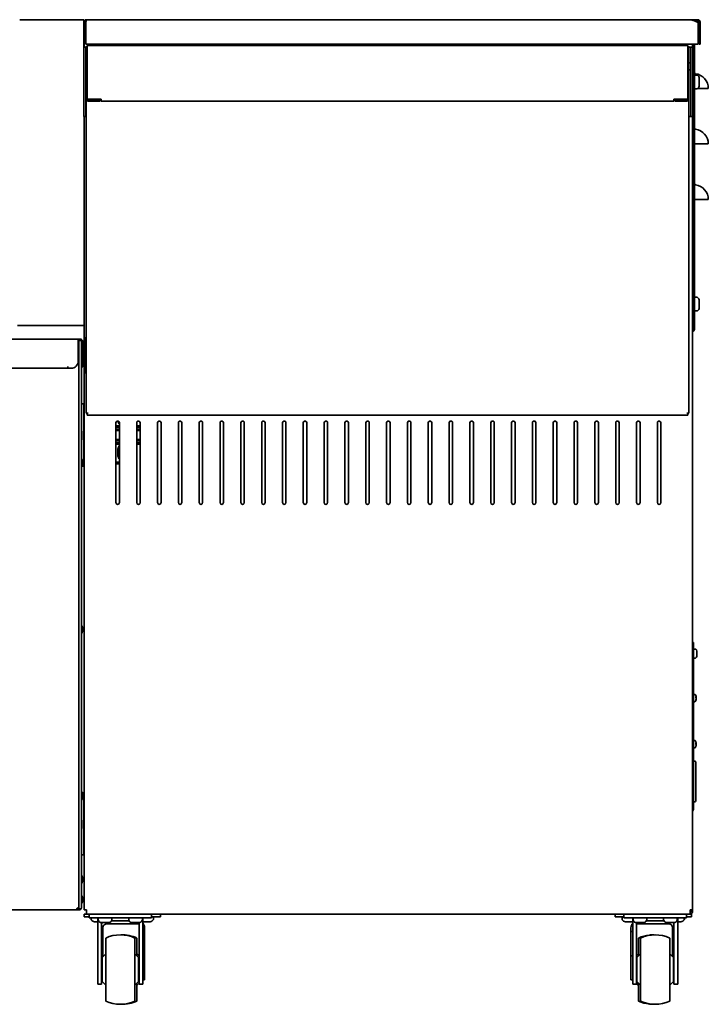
# Model space of a CAD drawing. Extents: x -11 to 97, y -18 to 91.
# Tile 7 of 9: x 70 to 95, y -18 to 17. Entities that reach past the tile are written whole.
import ezdxf

# ---------------------------------------------------------------- set-up
doc = ezdxf.new("R2010")
doc.units = 0
doc.header["$MEASUREMENT"] = 0

msp = doc.modelspace()

# ---------------------------------------------------------------- linework, layer by layer
at = {"color": 7, "lineweight": 35}
for p, q in [((72.1755, 17.45153), (69.9418, 17.45153)), ((69.942449, 17.45153), (72.165652, 17.45153)), ((72.249703, 17.45153), (72.165652, 17.45153)), ((72.249703, 16.451529), (72.249703, 17.45153)), ((72.254297, 17.372737), (72.254297, 17.380729)), ((72.254297, 16.483532), (72.254297, 17.372732)), ((72.2941, 16.576531), (72.2941, 17.380729)), ((72.31219, 17.408916), (72.295614, 17.4451)), ((72.33075, 17.40373), (72.304317, 17.40373)), ((73.058501, 17.45153), (72.325098, 17.45153)), ((72.325098, 17.411732), (72.325098, 17.45153)), ((72.332956, 17.411732), (72.325098, 17.411732)), ((72.327371, 17.405138), (72.328746, 17.411718)), ((72.357841, 17.451525), (72.358293, 17.45153)), ((72.358293, 17.45153), (94.073188, 17.45153)), ((83.386403, 17.476276), (83.386403, 17.45153)), ((91.329557, 17.45153), (91.329557, 17.462218)), ((91.513595, 17.45153), (94.265608, 17.45153)), ((94.073188, 17.45153), (94.076495, 17.451515)), ((94.244779, 17.41563), (94.265608, 17.41563)), ((94.265608, 17.41563), (94.265608, 17.45153)), ((94.36979, 17.45153), (94.265608, 17.45153)), ((94.36979, 17.41563), (94.265608, 17.41563)), ((94.405796, 17.379629), (94.405796, 16.576531)), ((94.441697, 17.379629), (94.441697, 16.576531)), ((72.320614, 17.353729), (72.320614, 16.576531)), ((94.377595, 17.353729), (94.377595, 16.576531)), ((72.254297, 16.483532), (72.249703, 16.483532)), ((72.249703, 16.451529), (72.251424, 16.451529)), ((72.251424, 16.46623), (72.251424, 16.216231)), ((72.251424, 16.46623), (72.326127, 16.46623)), ((72.2941, 16.576531), (72.254297, 16.576531)), ((72.263453, 16.46623), (72.263453, 16.576531)), ((94.377595, 16.576531), (72.320614, 16.576531)), ((72.326127, 16.216231), (72.326127, 16.46623)), ((72.341732, 16.46623), (72.326127, 16.46623)), ((72.341126, 16.456931), (72.341126, 14.60053)), ((72.377026, 16.456931), (72.377026, 14.60053)), ((72.378026, 16.528731), (72.412926, 16.528731)), ((72.378026, 16.528731), (72.412926, 16.528731)), ((72.378026, 16.528731), (72.378026, 16.456931)), ((72.378026, 14.60053), (72.378026, 16.456931)), ((72.412926, 16.528731), (93.968121, 16.528731)), ((93.968121, 16.528731), (94.003022, 16.528731)), ((93.968121, 16.528731), (94.003022, 16.528731)), ((94.003022, 16.528731), (94.003022, 16.456931)), ((94.003022, 14.60053), (94.003022, 16.456931)), ((94.004022, 16.456931), (94.004022, 14.60053)), ((94.079676, 16.46623), (94.039326, 16.46623)), ((94.039922, 16.456931), (94.039922, 14.60053)), ((94.111674, 16.46623), (94.079676, 16.46623)), ((94.111674, 16.46623), (94.111674, 16.216231)), ((94.111674, 16.46623), (94.186377, 16.46623)), ((94.174353, 16.576531), (94.174353, 16.46623)), ((94.186377, 16.216231), (94.186377, 16.46623)), ((94.204351, 16.54535), (94.204351, 16.576531)), ((94.204351, 16.54535), (94.204351, 6.32998)), ((94.204351, 16.54535), (94.240252, 16.54535)), ((94.240252, 16.54535), (94.240252, 16.576531)), ((94.240252, 16.54535), (94.240252, 6.32998)), ((94.441697, 16.576531), (94.405796, 16.576531)), ((72.251424, 16.216231), (72.251424, 14.216229)), ((72.326127, 16.216231), (72.326127, 14.216229)), ((72.341126, 16.143119), (72.341126, 16.214919)), ((72.341126, 3.286719), (72.341126, 16.143119)), ((72.378026, 16.214919), (72.377026, 16.214919)), ((72.378026, 16.143119), (72.377026, 16.143119)), ((94.003022, 16.214919), (94.004022, 16.214919)), ((94.003022, 16.143119), (94.004022, 16.143119)), ((94.004022, 16.143119), (94.004022, 16.214919)), ((94.111674, 14.216229), (94.111674, 16.216231)), ((94.186377, 14.216229), (94.186377, 16.216231)), ((72.251424, 15.940559), (72.251424, 15.778729)), ((72.251424, 15.778729), (72.251424, 15.6169)), ((72.341126, 15.903731), (72.326127, 15.903731)), ((72.341126, 15.653732), (72.326127, 15.653732)), ((94.039931, 15.903731), (94.111674, 15.903731)), ((94.039931, 15.653732), (94.111674, 15.653732)), ((94.204351, 15.419271), (94.186377, 15.450399)), ((94.204351, 15.419271), (94.204351, 15.026541)), ((94.327748, 15.462231), (94.27175, 15.462231)), ((94.414668, 15.263722), (94.414668, 15.340218)), ((94.414668, 15.1017), (94.414668, 15.263722)), ((94.204351, 15.01319), (94.186377, 14.982062)), ((94.204351, 15.026541), (94.204351, 15.01319)), ((94.247057, 14.982182), (94.240252, 14.982182)), ((94.327748, 14.97023), (94.27175, 14.97023)), ((94.354546, 14.982182), (94.74025, 14.982182)), ((94.414668, 15.092242), (94.414668, 15.1017)), ((72.378026, 14.60053), (72.378026, 14.598732)), ((72.878024, 14.598732), (72.378026, 14.598732)), ((72.412926, 14.56463), (72.841124, 14.56463)), ((72.841124, 14.528729), (72.841124, 14.56463)), ((72.878024, 14.528729), (72.878024, 14.598732)), ((93.503024, 14.528729), (93.503024, 14.598732)), ((94.003022, 14.598732), (93.503024, 14.598732)), ((93.539924, 14.528729), (93.539924, 14.56463)), ((93.968121, 14.56463), (93.539924, 14.56463)), ((94.003022, 14.60053), (94.003022, 14.598732)), ((94.039922, 14.599458), (94.039922, 3.286719)), ((72.251424, 14.216229), (72.251424, 13.96623)), ((72.326127, 13.96623), (72.326127, 14.216229)), ((72.412926, 14.528729), (72.841124, 14.528729)), ((72.878024, 14.528729), (93.503024, 14.528729)), ((93.968121, 14.528729), (93.539924, 14.528729)), ((94.111674, 14.216229), (94.111674, 13.96623)), ((94.186377, 13.96623), (94.186377, 14.216229)), ((72.326127, 13.96623), (72.251424, 13.96623)), ((72.263453, 6.451531), (72.263453, 13.96623)), ((72.326127, 13.96623), (72.341088, 13.96623)), ((94.039931, 13.96623), (94.079676, 13.96623)), ((94.079676, 13.96623), (94.111674, 13.96623)), ((94.186377, 13.96623), (94.111674, 13.96623)), ((94.174353, 13.96623), (94.174353, -14.596269)), ((94.277267, 12.98218), (94.240252, 12.98218)), ((94.277267, 12.98218), (94.74025, 12.98218)), ((94.277267, 10.982181), (94.240252, 10.982181)), ((94.277267, 10.982181), (94.74025, 10.982181)), ((94.204351, 7.41927), (94.174353, 7.471232)), ((94.327748, 7.46223), (94.27175, 7.46223)), ((94.327748, 7.46223), (94.27175, 7.46223)), ((94.204351, 7.41927), (94.204351, 7.018063)), ((94.414668, 7.281283), (94.414668, 7.34022)), ((94.414668, 7.110677), (94.414668, 7.281283)), ((94.414668, 7.092242), (94.414668, 7.110677)), ((94.204351, 7.013192), (94.174353, 6.96123)), ((94.204351, 7.018063), (94.204351, 7.013192)), ((94.327748, 6.970232), (94.27175, 6.970232)), ((72.165652, 6.451531), (69.861253, 6.451531)), ((72.263453, 6.451531), (72.165652, 6.451531)), ((72.263453, -14.596269), (72.263453, 6.451531)), ((72.331682, 6.036975), (72.341126, 6.034978)), ((94.204351, 6.30398), (94.204351, 6.32998)), ((94.204351, 6.32998), (94.240252, 6.32998)), ((94.240252, 6.30398), (94.240252, 6.32998)), ((72.04785, 5.951531), (57.210352, 5.951531)), ((72.025584, 5.951531), (72.024805, 5.951521)), ((72.04785, 5.65373), (72.04785, 5.951531)), ((72.04785, 5.903731), (72.066602, 5.903731)), ((72.065651, 5.951531), (72.047874, 5.951531)), ((72.065651, 5.951531), (72.065651, 5.903731)), ((72.115652, 5.951531), (72.065665, 5.951531)), ((72.09155, 5.903731), (72.066602, 5.903731)), ((72.066602, 5.903731), (72.066602, -14.553298)), ((72.09155, 5.903731), (72.163451, 5.903731)), ((72.115652, 5.937784), (72.095395, 5.903731)), ((72.115652, 5.951531), (72.115652, 5.937755)), ((72.165652, 5.937784), (72.1475, 5.907268)), ((72.163451, 5.903731), (72.163451, -14.517298)), ((72.165652, 5.684997), (72.165652, 5.85373)), ((72.213452, 5.051531), (72.213452, 5.85373)), ((72.329351, 6.014681), (72.329351, 4.73028)), ((72.04785, 5.65373), (72.04785, 5.153732)), ((72.208939, 5.573872), (72.208939, 5.578731)), ((72.208939, 5.573872), (72.208939, 5.507233)), ((72.208939, 5.478729), (72.208939, 5.507233)), ((72.208939, 5.453732), (72.208939, 5.449711)), ((72.208939, 5.384089), (72.208939, 5.449711)), ((72.208939, 5.35373), (72.208939, 5.384089)), ((72.223477, 5.443923), (72.223477, 5.657231)), ((72.263453, 5.622479), (72.223477, 5.657231)), ((72.223477, 5.512832), (72.223487, 5.513044)), ((72.223477, 5.443108), (72.223487, 5.444598)), ((72.223477, 5.150231), (72.223477, 5.443923)), ((72.223482, 5.442279), (72.223477, 5.443108)), ((72.223482, 5.333177), (72.223477, 5.334006)), ((72.263453, 5.622482), (72.238467, 5.644202)), ((71.671849, 4.966231), (71.671849, 4.9535)), ((71.672849, 4.966231), (71.671849, 4.966231)), ((71.672849, 4.90373), (71.672849, 4.966231)), ((72.165652, 4.997383), (72.165652, 4.95153)), ((72.208939, 5.19908), (72.208939, 5.20373)), ((72.208939, 5.19908), (72.208939, 5.132672)), ((72.208939, 5.103731), (72.208939, 5.132672)), ((72.213452, 4.95153), (72.213452, 5.051531)), ((72.263453, 5.18498), (72.223477, 5.150231)), ((72.25894, 5.153225), (72.25894, 5.181034)), ((72.25894, 5.103731), (72.25894, 5.153225)), ((71.671849, 4.90373), (57.586353, 4.90373)), ((71.671849, 4.9535), (71.671849, 4.90373)), ((71.797851, 4.90373), (71.672849, 4.90373)), ((72.213452, 4.95153), (72.165652, 4.95153)), ((72.331682, 4.707988), (72.341126, 4.709984)), ((72.214163, 3.625986), (72.163451, 3.625986)), ((72.253533, 3.586616), (72.253533, 2.791231)), ((72.378026, 3.286719), (72.341126, 3.286719)), ((72.378026, 3.286719), (72.412926, 3.286719)), ((72.378026, 3.286719), (72.378026, 3.214919)), ((72.378026, 3.214919), (94.003022, 3.214919)), ((93.968121, 3.286719), (94.003022, 3.286719)), ((94.003022, 3.214919), (94.003022, 3.286719)), ((94.003022, 3.286719), (94.039922, 3.286719)), ((73.406401, 2.942832), (73.406401, 0.067831)), ((73.531403, 0.067831), (73.531403, 2.942832)), ((74.156403, 2.942832), (74.156403, 0.067831)), ((74.2814, 0.067831), (74.2814, 2.942832)), ((74.9064, 2.942832), (74.9064, 0.067831)), ((75.031402, 0.067831), (75.031402, 2.942832)), ((75.656402, 2.942832), (75.656402, 0.067831)), ((75.781399, 0.067831), (75.781399, 2.942832)), ((76.406399, 2.942832), (76.406399, 0.067831)), ((76.531401, 0.067831), (76.531401, 2.942832)), ((77.156401, 2.942832), (77.156401, 0.067831)), ((77.281403, 0.067831), (77.281403, 2.942832)), ((77.906403, 2.942832), (77.906403, 0.067831)), ((78.0314, 0.067831), (78.0314, 2.942832)), ((78.6564, 2.942832), (78.6564, 0.067831)), ((78.781402, 0.067831), (78.781402, 2.942832)), ((79.406402, 2.942832), (79.406402, 0.067831)), ((79.531399, 0.067831), (79.531399, 2.942832)), ((80.156399, 2.942832), (80.156399, 0.067831)), ((80.281401, 0.067831), (80.281401, 2.942832)), ((80.906396, 2.942832), (80.906396, 0.067831)), ((81.031408, 0.067831), (81.031408, 2.942832)), ((81.656408, 2.942832), (81.656408, 0.067831)), ((81.7814, 0.067831), (81.7814, 2.942832)), ((82.4064, 2.942832), (82.4064, 0.067831)), ((82.531402, 0.067831), (82.531402, 2.942832)), ((83.156402, 2.942832), (83.156402, 0.067831)), ((83.281404, 0.067831), (83.281404, 2.942832)), ((83.906404, 2.942832), (83.906404, 0.067831)), ((84.031396, 0.067831), (84.031396, 2.942832)), ((84.656396, 2.942832), (84.656396, 0.067831)), ((84.781398, 0.067831), (84.781398, 2.942832)), ((85.406398, 2.942832), (85.406398, 0.067831)), ((85.5314, 0.067831), (85.5314, 2.942832)), ((86.1564, 2.942832), (86.1564, 0.067831)), ((86.281402, 0.067831), (86.281402, 2.942832)), ((86.906402, 2.942832), (86.906402, 0.067831)), ((87.031404, 0.067831), (87.031404, 2.942832)), ((87.656404, 2.942832), (87.656404, 0.067831)), ((87.781396, 0.067831), (87.781396, 2.942832)), ((88.406396, 2.942832), (88.406396, 0.067831)), ((88.531398, 0.067831), (88.531398, 2.942832)), ((89.156398, 2.942832), (89.156398, 0.067831)), ((89.2814, 0.067831), (89.2814, 2.942832)), ((89.9064, 2.942832), (89.9064, 0.067831)), ((90.031402, 0.067831), (90.031402, 2.942832)), ((90.656402, 2.942832), (90.656402, 0.067831)), ((90.781404, 0.067831), (90.781404, 2.942832)), ((91.406404, 2.942832), (91.406404, 0.067831)), ((91.531396, 0.067831), (91.531396, 2.942832)), ((92.156396, 2.942832), (92.156396, 0.067831)), ((92.281398, 0.067831), (92.281398, 2.942832)), ((92.906398, 2.942832), (92.906398, 0.067831)), ((93.0314, 0.067831), (93.0314, 2.942832)), ((72.263453, 2.775752), (72.25336, 2.775754)), ((72.263472, 2.833663), (72.253533, 2.833663)), ((73.531403, 2.775675), (73.406401, 2.775682)), ((73.531422, 2.833663), (73.40642, 2.833663)), ((73.40642, 2.699804), (73.531422, 2.699804)), ((73.531422, 2.662402), (73.40642, 2.662402)), ((74.2814, 2.775627), (74.156403, 2.775634)), ((74.281424, 2.833663), (74.156422, 2.833663)), ((74.156422, 2.699804), (74.281424, 2.699804)), ((74.281424, 2.661419), (74.156422, 2.661419)), ((72.25336, 2.232123), (72.263453, 2.232123)), ((72.253533, 2.216643), (72.253533, 1.421261)), ((72.263472, 2.174214), (72.253533, 2.174214)), ((73.406401, 2.232195), (73.531403, 2.232202)), ((73.40642, 2.345473), (73.531422, 2.345473)), ((73.40642, 2.308071), (73.531422, 2.308071)), ((73.531422, 2.174214), (73.40642, 2.174214)), ((74.156403, 2.232241), (74.2814, 2.232248)), ((74.156422, 2.346458), (74.281424, 2.346458)), ((74.156422, 2.308071), (74.281424, 2.308071)), ((74.281424, 2.174214), (74.156422, 2.174214)), ((73.481897, 1.755905), (73.481897, 1.992127)), ((72.208939, 1.551555), (72.208939, 1.553938)), ((72.208939, 1.488684), (72.208939, 1.551555)), ((72.208939, 1.453937), (72.208939, 1.488684)), ((73.416935, 1.519686), (73.531422, 1.519686)), ((73.531422, 1.460631), (73.416988, 1.460631)), ((72.185376, 1.381891), (72.214163, 1.381891)), ((72.208939, -4.446776), (72.208939, -4.446063)), ((72.208939, -4.446776), (72.208939, -4.504488)), ((72.208939, -4.546062), (72.208939, -4.504488)), ((94.174353, -4.969679), (94.210253, -4.969679)), ((94.210253, -4.969679), (94.210253, -5.219679)), ((94.210253, -5.219679), (94.210253, -10.933629)), ((94.267751, -5.208671), (94.230957, -5.208671)), ((94.267751, -5.208671), (94.230957, -5.208671)), ((94.325249, -5.301357), (94.325249, -5.28067)), ((94.325249, -5.38492), (94.325249, -5.301357)), ((94.267751, -5.530669), (94.230957, -5.530669)), ((94.325249, -5.453232), (94.325249, -5.38492)), ((94.325249, -5.45867), (94.325249, -5.453232)), ((94.250306, -6.834678), (94.227708, -6.834678)), ((94.250306, -6.834678), (94.227708, -6.834678)), ((94.288609, -6.937602), (94.288609, -6.921252)), ((94.288609, -6.935422), (94.301239, -6.934315)), ((94.288609, -6.955398), (94.288609, -6.937602)), ((94.288609, -7.05051), (94.288609, -7.041912)), ((94.288609, -7.055462), (94.288609, -7.05051)), ((94.301248, -6.919592), (94.300931, -6.918301)), ((94.301248, -6.968278), (94.300931, -6.969146)), ((94.301248, -6.97108), (94.300931, -6.970212)), ((94.300931, -7.006711), (94.301248, -7.005175)), ((94.301248, -7.019766), (94.300931, -7.021057)), ((94.302911, -7.012356), (94.301258, -7.019769)), ((94.303546, -6.930926), (94.303498, -6.930314)), ((94.303498, -6.930838), (94.303546, -6.930926)), ((94.303546, -7.008429), (94.303498, -7.009044)), ((94.250306, -7.10468), (94.227708, -7.10468)), ((94.250306, -8.49468), (94.227708, -8.49468)), ((94.250306, -8.49468), (94.227708, -8.49468)), ((94.250306, -8.76468), (94.227708, -8.76468)), ((94.288609, -8.54282), (94.288609, -8.542715)), ((94.288609, -8.615518), (94.288609, -8.597714)), ((94.288609, -8.603899), (94.301075, -8.602788)), ((94.288609, -8.633961), (94.288609, -8.615518)), ((94.288609, -8.715483), (94.288609, -8.710555)), ((94.288609, -8.716643), (94.288609, -8.715483)), ((94.301248, -8.579583), (94.300931, -8.578299)), ((94.301248, -8.581035), (94.300931, -8.579589)), ((94.300931, -8.602747), (94.301075, -8.602788)), ((94.301248, -8.628618), (94.300931, -8.629495)), ((94.301248, -8.63074), (94.300931, -8.629863)), ((94.300931, -8.673436), (94.301248, -8.671882)), ((94.301248, -8.678323), (94.300931, -8.679769)), ((94.301248, -8.679775), (94.300931, -8.681059)), ((94.301075, -8.602788), (94.301248, -8.602669)), ((94.210253, -9.235679), (94.240252, -9.235679)), ((94.290252, -9.707674), (94.290252, -9.28568)), ((94.290252, -10.653679), (94.290252, -9.707674)), ((72.214163, -10.374015), (72.186025, -10.374015)), ((72.208939, -10.496062), (72.208939, -10.446062)), ((72.208939, -10.546063), (72.208939, -10.496062)), ((72.253533, -10.413385), (72.253533, -11.208769)), ((94.174353, -10.933629), (94.210253, -10.933629)), ((94.210253, -10.703679), (94.240252, -10.703679)), ((94.210253, -10.973894), (94.210253, -10.933629)), ((72.263453, -11.224247), (72.25336, -11.224247)), ((72.263472, -11.166337), (72.253533, -11.166337)), ((72.25336, -11.767877), (72.263453, -11.767877)), ((72.253533, -11.783356), (72.253533, -12.578739)), ((72.263472, -11.825786), (72.253533, -11.825786)), ((72.163812, -12.618109), (72.214163, -12.618109)), ((72.208939, -13.487635), (72.208939, -13.446062)), ((72.208939, -13.545347), (72.208939, -13.487635)), ((72.208939, -13.546062), (72.208939, -13.545347)), ((72.208939, -14.206016), (72.208939, -14.17127)), ((71.994701, -14.524369), (72.030702, -14.553298)), ((71.994701, -14.524369), (72.066602, -14.553298)), ((72.023628, -14.596269), (71.994701, -14.524369)), ((72.023628, -14.560369), (71.994701, -14.524369)), ((72.163451, -14.524369), (72.162053, -14.524369)), ((72.163451, -14.524369), (72.163451, -14.5173)), ((72.208939, -14.268885), (72.208939, -14.206016)), ((72.208939, -14.271269), (72.208939, -14.268885)), ((72.023628, -14.596269), (57.234574, -14.596269)), ((72.017947, -14.553298), (72.030702, -14.553298)), ((72.023628, -14.596269), (72.023628, -14.560369)), ((72.09155, -14.560369), (72.023633, -14.560369)), ((72.09155, -14.596269), (72.023633, -14.596269)), ((72.066602, -14.553298), (72.030702, -14.553298)), ((72.066602, -14.553298), (72.09155, -14.553298)), ((72.349354, -14.744669), (72.262453, -14.744669)), ((72.262453, -14.84927), (72.262453, -14.744669)), ((72.44032, -14.84927), (72.262453, -14.84927)), ((72.263453, -14.596269), (72.349354, -14.596269)), ((72.349354, -14.658769), (72.349354, -14.596269)), ((72.349354, -14.658769), (72.349354, -14.744669)), ((94.088452, -14.744669), (72.349354, -14.744669)), ((72.440652, -14.744669), (72.440652, -14.87917)), ((72.690651, -14.87917), (72.440652, -14.87917)), ((72.516494, -14.87917), (72.516451, -14.880769)), ((72.516494, -14.87917), (72.516451, -14.880769)), ((72.516451, -14.93677), (72.516451, -14.880769)), ((72.516451, -14.93677), (72.516451, -14.880769)), ((72.690651, -14.744669), (72.548472, -14.744669)), ((72.690651, -14.744669), (74.440654, -14.744669)), ((72.690651, -14.87917), (74.440654, -14.87917)), ((74.582832, -14.744669), (74.440654, -14.744669)), ((74.690653, -14.87917), (74.440654, -14.87917)), ((74.690653, -14.744669), (74.690653, -14.87917)), ((74.690672, -14.84927), (74.762453, -14.84927)), ((74.75845, -14.93677), (74.75845, -14.880769)), ((75.012452, -14.84927), (74.762453, -14.84927)), ((75.012452, -14.84927), (75.012452, -14.744669)), ((91.380538, -14.84927), (91.380538, -14.744669)), ((91.630475, -14.84927), (91.380538, -14.84927)), ((91.630475, -14.84927), (91.703169, -14.84927)), ((91.634589, -14.93677), (91.634589, -14.880769)), ((91.70315, -14.744669), (91.70315, -14.87917)), ((91.953154, -14.87917), (91.70315, -14.87917)), ((91.953154, -14.744669), (91.810966, -14.744669)), ((91.953154, -14.744669), (93.703152, -14.744669)), ((91.953154, -14.87917), (93.703152, -14.87917)), ((93.84534, -14.744669), (93.703152, -14.744669)), ((93.953156, -14.87917), (93.703152, -14.87917)), ((93.876549, -14.87917), (93.876588, -14.880769)), ((93.876588, -14.93677), (93.876588, -14.880769)), ((93.877309, -14.87917), (93.877357, -14.880769)), ((93.877357, -14.93677), (93.877357, -14.880769)), ((93.953156, -14.744669), (93.953156, -14.87917)), ((94.130533, -14.84927), (93.953156, -14.84927)), ((94.088452, -14.658769), (94.088452, -14.596269)), ((94.088452, -14.596269), (94.174353, -14.596269)), ((94.088452, -14.658769), (94.088452, -14.744669)), ((94.130533, -14.744669), (94.08849, -14.744669)), ((94.126553, -14.64687), (94.126553, -14.596269)), ((94.130533, -14.744669), (94.131398, -14.744669)), ((94.130533, -14.84927), (94.131398, -14.84927)), ((94.131398, -14.84927), (94.131398, -14.744669)), ((94.174353, -14.64687), (94.174353, -14.596269)), ((72.638463, -15.023686), (72.731775, -15.023686)), ((72.731775, -15.023686), (72.75617, -15.023686)), ((72.756151, -14.929169), (72.756151, -17.016121)), ((72.76965, -14.96667), (72.76965, -14.910669)), ((72.890649, -15.053495), (72.890649, -17.016121)), ((72.891663, -15.053585), (72.968418, -15.053585)), ((72.968418, -15.053585), (73.130291, -15.053585)), ((74.187449, -15.094669), (73.087451, -15.094669)), ((73.130291, -15.053585), (73.139639, -15.053585)), ((73.882552, -14.994669), (73.248786, -14.994669)), ((73.261651, -14.96667), (73.261651, -14.910669)), ((73.869653, -14.96667), (73.869653, -14.910669)), ((73.869653, -14.96667), (73.869653, -14.910669)), ((73.991661, -15.053585), (74.042858, -15.053585)), ((74.042858, -15.053585), (74.21602, -15.053585)), ((74.21602, -15.053585), (74.239641, -15.053585)), ((74.240651, -17.016121), (74.240651, -15.053495)), ((74.361649, -14.96667), (74.361649, -14.910669)), ((74.375149, -17.016121), (74.375149, -14.929169)), ((74.388461, -15.023686), (74.388678, -15.023686)), ((74.388678, -15.023686), (74.519725, -15.023686)), ((74.519725, -15.023686), (74.636442, -15.023686)), ((91.756601, -15.023686), (91.772134, -15.023686)), ((91.772134, -15.023686), (91.940687, -15.023686)), ((91.940687, -15.023686), (92.004577, -15.023686)), ((92.004558, -15.023686), (92.005336, -15.023686)), ((92.018649, -14.929169), (92.018649, -17.016121)), ((92.032154, -14.96667), (92.032154, -14.910669)), ((92.153147, -15.053495), (92.153147, -17.016121)), ((92.154166, -15.053585), (92.259656, -15.053585)), ((93.305837, -15.094669), (92.205839, -15.094669)), ((92.259656, -15.053585), (92.400748, -15.053585)), ((92.400748, -15.053585), (92.402142, -15.053585)), ((93.14505, -14.994669), (92.511284, -14.994669)), ((92.524155, -14.96667), (92.524155, -14.910669)), ((93.132151, -14.96667), (93.132151, -14.910669)), ((93.132151, -14.96667), (93.132151, -14.910669)), ((93.254164, -15.053585), (93.254529, -15.053585)), ((93.254529, -15.053585), (93.387672, -15.053585)), ((93.387672, -15.053585), (93.50214, -15.053585)), ((93.503149, -17.016121), (93.503149, -15.053495)), ((93.624152, -14.96667), (93.624152, -14.910669)), ((93.637657, -17.016121), (93.637657, -14.929169)), ((93.637657, -15.023686), (93.693953, -15.023686)), ((93.693953, -15.023686), (93.754575, -15.023686)), ((93.754739, -15.023686), (93.755344, -15.023686)), ((72.937449, -15.369669), (72.890668, -15.369669)), ((72.937449, -15.369669), (72.937449, -15.244669)), ((72.937449, -16.244669), (72.937449, -15.369669)), ((74.375168, -15.369669), (74.437453, -15.369669)), ((74.437453, -15.369669), (74.437453, -15.244669)), ((74.437453, -16.244669), (74.437453, -15.369669)), ((91.955682, -16.244669), (91.955836, -15.369669)), ((91.955836, -15.369669), (91.955836, -15.244669)), ((92.018668, -15.369669), (91.955836, -15.369669)), ((93.455686, -16.244669), (93.455839, -15.369669)), ((93.455839, -15.369669), (93.455839, -15.244669)), ((93.455839, -15.369669), (93.503168, -15.369669)), ((73.040651, -15.610264), (73.040651, -16.74467)), ((74.090653, -16.74467), (74.090653, -15.610264)), ((74.162453, -16.255219), (74.162453, -15.610264)), ((92.30315, -15.610264), (92.30315, -16.74467)), ((93.353147, -16.74467), (93.353147, -15.610264)), ((72.890668, -16.244669), (72.937449, -16.244669)), ((72.909402, -16.31467), (73.040651, -16.183419)), ((72.937449, -16.286654), (72.937449, -16.244669)), ((74.221903, -16.31467), (74.090653, -16.183419)), ((74.24067, -16.254138), (74.162453, -16.175919)), ((74.437453, -16.244669), (74.375168, -16.244669)), ((74.437453, -16.244669), (74.437453, -17.119669)), ((91.955682, -17.119669), (91.955682, -16.244669)), ((91.955682, -16.244669), (92.018668, -16.244669)), ((92.153167, -16.253526), (92.230523, -16.17617)), ((92.1719, -16.31467), (92.30315, -16.183419)), ((93.484406, -16.31467), (93.353147, -16.183419)), ((93.455686, -16.244669), (93.455686, -16.285948)), ((93.503168, -16.244669), (93.455686, -16.244669)), ((72.909402, -16.31467), (72.909402, -16.74467)), ((74.221903, -16.31467), (74.221903, -16.74467)), ((92.1719, -16.31467), (92.1719, -16.74467)), ((93.484406, -16.31467), (93.484406, -16.74467)), ((72.756151, -17.016121), (72.756151, -17.266121)), ((72.890649, -17.016121), (72.890649, -17.266121)), ((72.909402, -16.74467), (72.909402, -17.174669)), ((73.040651, -16.74467), (73.040651, -17.879074)), ((74.090653, -17.879074), (74.090653, -16.74467)), ((74.221903, -16.74467), (74.221903, -17.174669)), ((74.240651, -17.266121), (74.240651, -17.016121)), ((74.375149, -17.266121), (74.375149, -17.016121)), ((92.018649, -17.016121), (92.018649, -17.266121)), ((92.153147, -17.016121), (92.153147, -17.266121)), ((92.1719, -16.74467), (92.1719, -17.174669)), ((92.30315, -16.74467), (92.30315, -17.879074)), ((93.353147, -17.879074), (93.353147, -16.74467)), ((93.484406, -16.74467), (93.484406, -17.174669)), ((93.503149, -17.266121), (93.503149, -17.016121)), ((93.637657, -17.266121), (93.637657, -17.016121)), ((72.890649, -17.266121), (72.756151, -17.266121)), ((72.909402, -17.119669), (72.890649, -17.119669)), ((72.909402, -17.174669), (73.040651, -17.305919)), ((74.221903, -17.174669), (74.090653, -17.305919)), ((74.162453, -17.879074), (74.162453, -17.23412)), ((74.240651, -17.235219), (74.162453, -17.31342)), ((74.240651, -17.266121), (74.375149, -17.266121)), ((74.437453, -17.119669), (74.375149, -17.119669)), ((92.018649, -17.119669), (91.955682, -17.119669)), ((92.153147, -17.266121), (92.018649, -17.266121)), ((92.153147, -17.235793), (92.230523, -17.313169)), ((92.1719, -17.174669), (92.30315, -17.305919)), ((93.484406, -17.174669), (93.353147, -17.305919)), ((93.503149, -17.119669), (93.484406, -17.119669)), ((93.503149, -17.266121), (93.637657, -17.266121))]:
    msp.add_line(p, q, dxfattribs=at)
for points in [[(72.358293, 17.45153), (72.355164, 17.451011), (72.35218, 17.449507), (72.349368, 17.447133), (72.346744, 17.444033), (72.343519, 17.438982), (72.340578, 17.433109), (72.337051, 17.424372), (72.331106, 17.405066), (72.325262, 17.379667), (72.320614, 17.353729)], [(94.377595, 17.353729), (94.324038, 17.380412), (94.297038, 17.39322), (94.256227, 17.411054), (94.225401, 17.422882), (94.194384, 17.433013), (94.164318, 17.440914), (94.134099, 17.446738), (94.103725, 17.450314), (94.073188, 17.45153)], [(94.244779, 17.41563), (94.289464, 17.39669), (94.318896, 17.382901), (94.377595, 17.353729)], [(72.239784, 2.577668), (72.237852, 2.522665), (72.238231, 2.467733), (72.24124, 2.406277), (72.244984, 2.357207), (72.250736, 2.285658), (72.253168, 2.239483), (72.253533, 2.216643)], [(72.253533, 2.791231), (72.252731, 2.756677), (72.251481, 2.733402), (72.247978, 2.686506), (72.242119, 2.61415), (72.239784, 2.577668)], [(72.253533, -11.208769), (72.252731, -11.243323), (72.251481, -11.266598), (72.247978, -11.313495), (72.242119, -11.385849), (72.239784, -11.422333)], [(72.239784, -11.422333), (72.237852, -11.477334), (72.238231, -11.532267), (72.24124, -11.593723), (72.244984, -11.642794), (72.250736, -11.714343), (72.253168, -11.760518), (72.253533, -11.783356)]]:
    msp.add_lwpolyline(points, dxfattribs=at)
for centre, radius, start, end in [((72.1755, 17.372732), 0.0788, 0, 19.664733), ((72.325098, 17.380729), 0.0708, 90.000003, 180.000005), ((72.325098, 17.380729), 0.031, 90.000003, 179.999995), ((94.36979, 17.379629), 0.0719, 360, 90.000003), ((94.36979, 17.379629), 0.036, 0, 90.000003), ((72.2853, 16.483532), 0.031, 180.000005, 213.925258), ((72.412926, 16.456931), 0.0718, 119.082764, 180.000005), ((72.412926, 16.456931), 0.0359, 166.444511, 180.000005), ((93.968121, 16.456931), 0.0718, 0, 60.917241), ((93.968121, 16.456931), 0.0359, 0, 13.554777), ((94.27175, 15.430733), 0.0315, 90.000003, 180.000005), ((94.283092, 15.555538), 0.04284, 180.654272, 262.180401), ((94.204351, 14.982182), 0.5359, 0, 82.180406), ((94.327748, 15.430733), 0.0315, 56.601515, 89.999996), ((94.259177, 15.326733), 0.156071, 4.957996, 56.601511), ((94.27175, 15.001733), 0.0315, 179.999995, 269.999997), ((94.27175, 15.001733), 0.0315, 218.361848, 269.99997), ((94.327748, 15.001733), 0.0315, 270.000004, 303.398485), ((94.259177, 15.105733), 0.156071, 303.398489, 355.042004), ((72.412926, 14.60053), 0.0718, 179.999995, 269.999997), ((72.412926, 14.60053), 0.0359, 179.999995, 269.999997), ((93.968121, 14.60053), 0.0359, 269.999997, 360), ((93.968121, 14.60053), 0.0718, 269.999997, 360), ((94.283092, 13.555541), 0.04284, 180.654272, 262.180401), ((94.204351, 12.98218), 0.5359, 0, 82.180406), ((94.283092, 11.555539), 0.04284, 180.654272, 262.180401), ((94.204351, 10.982181), 0.5359, 0, 82.180406), ((94.27175, 7.43073), 0.0315, 90.000003, 180.000005), ((94.27175, 7.43073), 0.0315, 90.000009, 177.88098), ((94.327748, 7.43073), 0.0315, 56.601511, 90.000003), ((94.327748, 7.43073), 0.0315, 56.601508, 90.000003), ((94.259177, 7.32673), 0.156071, 4.957996, 56.601511), ((94.259177, 7.10573), 0.156071, 303.398489, 355.042004), ((94.27175, 7.00173), 0.0315, 179.999995, 269.999997), ((94.27175, 7.00173), 0.0315, 182.11902, 269.999991), ((94.327748, 7.00173), 0.0315, 269.999997, 303.398489), ((72.437153, 6.014681), 0.1078, 152.963603, 179.999995), ((94.168451, 6.30398), 0.0359, 279.459994, 360), ((94.168451, 6.30398), 0.0718, 274.713853, 360), ((69.963451, 5.65373), 0.2978, 90.000003, 90.509057), ((72.065651, 5.85373), 0.0978, 59.253045, 90.000003), ((72.065651, 5.85373), 0.0978, 30.746954, 59.253045), ((72.115652, 5.85373), 0.0978, 59.253045, 90.000003), ((72.164451, 5.68498), 0.001, 34.153859, 180.000009), ((72.164451, 5.68498), 0.001, 34.153917, 180.000005), ((72.115652, 5.85373), 0.05, 0, 17.057805), ((71.934137, 5.52873), 0.279313, 10.312117, 34.153914), ((71.934137, 5.52873), 0.279313, 10.312132, 34.153914), ((72.115652, 5.85373), 0.0978, 0, 59.253045), ((72.214452, 5.68498), 0.001, 34.153856, 180.000009), ((72.214452, 5.68498), 0.001, 34.153914, 179.999995), ((71.984118, 5.528721), 0.279337, 24.418534, 34.153435), ((72.164451, 5.559981), 0.001, 34.153903, 180.000009), ((71.934137, 5.403731), 0.279313, 10.312124, 34.153914), ((71.934137, 5.403731), 0.279313, 325.846086, 349.687877), ((71.934137, 5.403731), 0.279313, 10.312136, 12.930407), ((71.934137, 5.52873), 0.279317, 347.069853, 349.687858), ((72.214452, 5.37248), 0.001, 179.999991, 325.846144), ((72.214452, 5.37248), 0.001, 180.000005, 325.846086), ((71.984133, 5.528733), 0.279317, 325.84611, 328.465249), ((71.797851, 5.153732), 0.25, 269.999997, 360), ((72.164451, 5.247481), 0.001, 179.999991, 325.8461), ((72.164451, 4.997482), 0.001, 179.999991, 325.846148), ((72.164451, 4.997482), 0.001, 179.999991, 325.846097), ((71.934137, 5.153732), 0.279313, 325.846086, 349.687881), ((71.934118, 5.153724), 0.279333, 10.312731, 26.585256), ((72.214452, 5.309982), 0.001, 34.153907, 180.000009), ((72.214452, 4.997482), 0.001, 179.999991, 325.846097), ((72.214452, 4.997482), 0.001, 179.999991, 325.846151), ((71.984138, 5.153729), 0.279313, 31.026097, 34.153914), ((71.984138, 5.153732), 0.279313, 325.846086, 349.687867), ((71.984138, 5.153729), 0.279315, 31.03196, 34.153903), ((72.437153, 4.73028), 0.1078, 180.000005, 207.03831), ((72.214163, 3.586616), 0.03937, 0, 90.000003), ((76.340649, 3.372481), 0.161, 258.140207, 281.859788), ((73.468902, 2.942832), 0.0625, 0, 180.000005), ((73.672841, 3.015747), 0.190945, 183.56657, 222.214485), ((74.218899, 2.942832), 0.0625, 0, 180.000005), ((74.968901, 2.942832), 0.0625, 0, 180.000005), ((75.718903, 2.942832), 0.0625, 0, 180.000005), ((76.4689, 2.942832), 0.0625, 0, 180.000005), ((77.218902, 2.942832), 0.0625, 0, 180.000005), ((77.968899, 2.942832), 0.0625, 0, 180.000005), ((78.718901, 2.942832), 0.0625, 0, 180.000005), ((79.468903, 2.942832), 0.0625, 0, 180.000005), ((80.2189, 2.942832), 0.0625, 0, 180.000005), ((80.968902, 2.942832), 0.0625, 0, 180.000005), ((81.718904, 2.942832), 0.0625, 0, 180.000005), ((82.468896, 2.942832), 0.0625, 0, 180.000005), ((83.218908, 2.942832), 0.0625, 0, 180.000005), ((83.9689, 2.942832), 0.0625, 0, 180.000005), ((84.718902, 2.942832), 0.0625, 0, 180.000005), ((85.468904, 2.942832), 0.0625, 0, 180.000005), ((86.218896, 2.942832), 0.0625, 0, 180.000005), ((86.968898, 2.942832), 0.0625, 0, 180.000005), ((87.7189, 2.942832), 0.0625, 0, 180.000005), ((88.468902, 2.942832), 0.0625, 0, 180.000005), ((89.218904, 2.942832), 0.0625, 0, 180.000005), ((89.968896, 2.942832), 0.0625, 0, 180.000005), ((90.718898, 2.942832), 0.0625, 0, 180.000005), ((91.4689, 2.942832), 0.0625, 0, 180.000005), ((92.218902, 2.942832), 0.0625, 0, 180.000005), ((92.968904, 2.942832), 0.0625, 0, 180.000005), ((74.20414, 2.897639), 0.07874, 232.696448, 234.341363), ((74.20414, 2.110238), 0.07874, 125.659539, 127.303552), ((73.672841, 1.992127), 0.190945, 137.785515, 179.999786), ((72.164451, 1.660187), 0.001, 34.153893, 180.000009), ((72.164451, 1.660187), 0.001, 34.153852, 180.000009), ((72.164451, 1.660187), 0.001, 34.15391, 179.999995), ((71.934137, 1.503937), 0.279313, 10.312115, 34.153914), ((71.934137, 1.503937), 0.279313, 10.312121, 34.15389), ((71.934137, 1.503937), 0.279313, 10.312132, 34.153914), ((71.934137, 1.503937), 0.279313, 325.846086, 349.687868), ((72.214163, 1.421261), 0.03937, 269.999997, 0), ((73.416935, 1.677167), 0.15748, 266.171533, 269.999997), ((73.416988, 1.657727), 0.197096, 266.927628, 269.999997), ((73.672841, 1.755905), 0.190945, 180.000005, 222.214485), ((72.164451, 1.347687), 0.001, 179.999991, 325.846148), ((72.164451, 1.347687), 0.001, 179.999991, 325.846107), ((72.164451, 1.347687), 0.001, 179.999991, 325.846148), ((72.164451, 1.347687), 0.001, 180.000005, 325.84609), ((73.468902, 0.067831), 0.0625, 180.000005, 0), ((74.218899, 0.067831), 0.0625, 180.000005, 0), ((74.968901, 0.067831), 0.0625, 180.000005, 360), ((75.718903, 0.067831), 0.0625, 180.000005, 360), ((76.4689, 0.067831), 0.0625, 180.000005, 360), ((77.218902, 0.067831), 0.0625, 180.000005, 360), ((77.968899, 0.067831), 0.0625, 180.000005, 360), ((78.718901, 0.067831), 0.0625, 180.000005, 360), ((79.468903, 0.067831), 0.0625, 180.000005, 360), ((80.2189, 0.067831), 0.0625, 180.000005, 360), ((80.968902, 0.067831), 0.0625, 180.000005, 360), ((81.718904, 0.067831), 0.0625, 180.000005, 360), ((82.468896, 0.067831), 0.0625, 180.000005, 360), ((83.218908, 0.067831), 0.0625, 180.000005, 360), ((83.9689, 0.067831), 0.0625, 180.000005, 360), ((84.718902, 0.067831), 0.0625, 180.000005, 360), ((85.468904, 0.067831), 0.0625, 180.000005, 360), ((86.218896, 0.067831), 0.0625, 180.000005, 360), ((86.968898, 0.067831), 0.0625, 180.000005, 360), ((87.7189, 0.067831), 0.0625, 180.000005, 360), ((88.468902, 0.067831), 0.0625, 180.000005, 360), ((89.218904, 0.067831), 0.0625, 180.000005, 360), ((89.968896, 0.067831), 0.0625, 180.000005, 360), ((90.718898, 0.067831), 0.0625, 180.000005, 360), ((91.4689, 0.067831), 0.0625, 180.000005, 360), ((92.218902, 0.067831), 0.0625, 180.000005, 360), ((92.968904, 0.067831), 0.0625, 180.000005, 360), ((72.164451, -4.339811), 0.001, 34.153866, 180.000009), ((72.164451, -4.339811), 0.001, 34.153917, 180.000005), ((72.164451, -4.339811), 0.001, 34.153866, 180.000009), ((71.934137, -4.496061), 0.279313, 10.312103, 34.153879), ((71.934137, -4.496061), 0.279313, 10.312048, 34.153914), ((71.934137, -4.496061), 0.279313, 325.846086, 349.687868), ((72.164451, -4.652311), 0.001, 179.999991, 325.846107), ((72.164451, -4.652311), 0.001, 179.999991, 325.846134), ((72.164451, -4.652311), 0.001, 179.999995, 325.846083), ((72.164451, -4.652311), 0.001, 179.999991, 325.846134), ((94.230957, -5.22937), 0.0207, 90.000003, 180.000005), ((94.230957, -5.22937), 0.0207, 90.000016, 178.680044), ((94.267751, -5.22937), 0.020701, 71.307762, 89.999675), ((94.267751, -5.22937), 0.020701, 71.307783, 89.999668), ((94.250392, -5.28067), 0.074857, 0, 71.307448), ((94.230957, -5.50997), 0.0207, 179.999995, 269.999997), ((94.230957, -5.50997), 0.0207, 181.319956, 269.999984), ((94.267751, -5.509968), 0.020701, 270.000325, 288.692238), ((94.267751, -5.509968), 0.020701, 270.000332, 288.692217), ((94.250392, -5.45867), 0.074857, 288.692552, 360), ((94.227708, -6.852138), 0.01746, 90.000003, 179.999995), ((94.227708, -7.08722), 0.01746, 180.000005, 269.999997), ((94.227708, -6.852138), 0.01746, 90.000016, 178.485383), ((94.227708, -7.08722), 0.01746, 181.514617, 269.999984), ((94.250306, -6.852138), 0.01746, 37.140424, 90.000003), ((94.250306, -6.852138), 0.01746, 37.140421, 90.000003), ((94.095113, -6.969679), 0.212137, 14.37183, 37.140421), ((94.095113, -6.969679), 0.212137, 322.859576, 345.62817), ((94.095103, -6.969681), 0.212151, 11.605848, 14.015547), ((94.301335, -6.933909), 0.000419, 201.065173, 258.352134), ((94.300701, -7.006024), 0.002859, 345.931604, 10.324267), ((94.30071, -6.933334), 0.002858, 349.663822, 14.068566), ((94.287725, -6.953985), 0.015835, 355.073627, 5.217897), ((94.287715, -6.985373), 0.015845, 354.78527, 4.923181), ((94.285293, -6.97647), 0.018271, 355.228303, 4.661038), ((94.285283, -6.962888), 0.018283, 355.341774, 4.768479), ((94.250306, -7.08722), 0.01746, 269.999997, 322.859579), ((94.227708, -8.51214), 0.01746, 90.000003, 180.000005), ((94.227708, -8.51214), 0.01746, 90.000016, 178.485383), ((94.250306, -8.51214), 0.01746, 37.140076, 89.999996), ((94.250306, -8.51214), 0.01746, 37.140332, 90.000003), ((94.095113, -8.629679), 0.212137, 24.201269, 37.140397), ((94.227708, -8.74722), 0.01746, 179.999995, 269.999997), ((94.227708, -8.74722), 0.01746, 181.514617, 269.999984), ((94.250306, -8.74722), 0.01746, 269.999997, 322.859579), ((94.250306, -8.74722), 0.01746, 269.999997, 322.859576), ((94.095113, -8.629679), 0.212137, 322.859603, 335.798773), ((94.095084, -8.629667), 0.212173, 335.799448, 345.862122), ((94.095094, -8.629686), 0.212156, 14.137435, 24.13322), ((94.300047, -8.617395), 0.001224, 316.480422, 347.460704), ((94.300066, -8.641957), 0.001212, 12.372123, 43.65721), ((94.300854, -8.666137), 0.002711, 345.502119, 10.825718), ((94.300854, -8.593221), 0.002712, 349.183979, 14.495939), ((94.297327, -8.661859), 0.006234, 351.062823, 7.443676), ((94.297327, -8.597499), 0.006238, 352.564128, 8.934325), ((94.287628, -8.614233), 0.015928, 355.085456, 5.199874), ((94.287619, -8.645125), 0.015939, 354.80364, 4.911075), ((94.291194, -8.652741), 0.012368, 353.974956, 5.477982), ((94.291204, -8.606617), 0.012359, 354.517452, 6.029175), ((94.240252, -9.28568), 0.05, 0, 90.000003), ((72.164451, -10.339812), 0.001, 90.000003, 180.000005), ((72.164451, -10.339812), 0.001, 34.15389, 180.000009), ((72.164451, -10.339812), 0.001, 34.153903, 180.000009), ((72.164451, -10.339812), 0.001, 34.153914, 180.000005), ((71.934137, -10.496062), 0.279313, 10.312132, 34.153914), ((71.934137, -10.496062), 0.279313, 325.846086, 349.687868), ((72.214163, -10.413385), 0.03937, 0, 90.000003), ((72.164451, -10.652312), 0.001, 179.999991, 325.84611), ((72.164451, -10.652312), 0.001, 179.999991, 325.846097), ((72.164451, -10.652312), 0.001, 180.000005, 325.846086), ((94.138357, -10.973894), 0.0719, 299.999998, 0), ((94.240252, -10.653679), 0.05, 269.999997, 360), ((72.214163, -12.578739), 0.03937, 269.999997, 0), ((72.164451, -13.339813), 0.001, 34.153914, 180.000005), ((72.164451, -13.339813), 0.001, 34.153852, 180.000009), ((72.164451, -13.339813), 0.001, 34.153866, 180.000009), ((71.934137, -13.496063), 0.279313, 10.31211, 34.15391), ((71.934137, -13.496063), 0.279313, 10.312119, 34.15389), ((72.164451, -13.652313), 0.001, 179.999991, 325.846148), ((72.164451, -13.652313), 0.001, 179.999995, 325.846086), ((72.164451, -13.652313), 0.001, 179.999991, 325.846148), ((72.164451, -13.652313), 0.001, 179.999991, 325.846134), ((71.934137, -13.496063), 0.279313, 325.84611, 349.687881), ((72.164451, -14.06502), 0.001, 34.153896, 180.000009), ((72.164451, -14.06502), 0.001, 34.153859, 180.000009), ((72.164451, -14.06502), 0.001, 34.153852, 180.000009), ((72.164451, -14.06502), 0.001, 34.153859, 180.000009), ((72.164451, -14.06502), 0.001, 34.153903, 180.000009), ((72.164451, -14.06502), 0.001, 34.15391, 179.999995), ((71.934137, -14.22127), 0.279313, 10.312112, 34.153914), ((71.934137, -14.22127), 0.279313, 10.312104, 34.153907), ((71.934137, -14.22127), 0.279313, 10.312101, 34.153886), ((72.09155, -14.524369), 0.0719, 269.999997, 360), ((72.164451, -14.37752), 0.001, 179.999991, 325.846107), ((72.164451, -14.37752), 0.001, 179.999991, 325.846141), ((72.164451, -14.37752), 0.001, 179.999991, 325.846151), ((72.164451, -14.37752), 0.001, 179.999991, 325.846141), ((72.164451, -14.37752), 0.001, 179.999991, 325.8461), ((72.164451, -14.37752), 0.001, 180.000005, 325.84609), ((71.934137, -14.22127), 0.279313, 325.846114, 349.687899), ((72.09155, -14.524369), 0.036, 269.999997, 311.71756), ((72.94065, -14.929169), 0.1845, 164.276349, 180.000005), ((72.801153, -14.910669), 0.0315, 90.000003, 180.000005), ((73.230153, -14.910669), 0.0315, 0, 90.000003), ((73.230153, -14.910669), 0.0315, 0.000026, 89.250225), ((73.901151, -14.910669), 0.0315, 90.000003, 180.000005), ((73.901151, -14.910669), 0.0315, 90.749773, 179.999978), ((74.330151, -14.910669), 0.0315, 0, 90.000003), ((74.19065, -14.929169), 0.1845, 0, 15.723657), ((74.726952, -14.880769), 0.0315, 0, 90.000003), ((74.726952, -14.880769), 0.0315, 0, 90.000003), ((91.666087, -14.880769), 0.0315, 90.000003, 179.999995), ((92.203148, -14.929169), 0.1845, 164.276349, 180.000005), ((92.063651, -14.910669), 0.0315, 90.000003, 180.000005), ((92.492657, -14.910669), 0.0315, 0, 90.000003), ((92.492657, -14.910669), 0.0315, 0.000026, 89.250225), ((93.163649, -14.910669), 0.0315, 90.000003, 179.999995), ((93.163649, -14.910669), 0.0315, 90.749773, 179.999978), ((93.592654, -14.910669), 0.0315, 359.999999, 90.000003), ((93.453148, -14.929169), 0.1845, 0, 15.723657), ((94.076553, -14.64687), 0.0978, 276.988893, 360), ((94.076553, -14.64687), 0.05, 283.768525, 360), ((72.547953, -14.93677), 0.0315, 179.999995, 213.398486), ((72.547953, -14.93677), 0.0315, 179.999991, 213.3985), ((72.651954, -14.868198), 0.156071, 213.398486, 265.042004), ((72.801153, -14.96667), 0.0315, 180.000009, 213.398486), ((72.905153, -14.898098), 0.156071, 213.398486, 265.042004), ((73.087451, -15.244669), 0.25, 130.157683, 141.917534), ((73.087451, -15.244669), 0.15, 90.000003, 180.000005), ((73.126153, -14.898098), 0.156071, 274.957998, 326.601512), ((73.230153, -14.96667), 0.0315, 326.601499, 0.000006), ((73.230153, -14.96667), 0.0315, 326.601516, 359.999998), ((73.901151, -14.96667), 0.0315, 179.999991, 213.3985), ((73.901151, -14.96667), 0.0315, 179.999995, 213.398486), ((74.005151, -14.898098), 0.156071, 213.398486, 265.042004), ((74.187449, -15.244669), 0.15, 69.2192, 90.000003), ((74.226151, -14.898098), 0.156071, 274.957998, 326.601512), ((74.330151, -14.96667), 0.0315, 326.601512, 359.999999), ((74.187449, -15.244669), 0.25, 0, 41.333668), ((74.401952, -14.868198), 0.156072, 260.119214, 265.041997), ((74.622952, -14.868198), 0.156071, 274.957998, 326.601512), ((74.726952, -14.93677), 0.0315, 326.601516, 359.999999), ((74.726952, -14.93677), 0.0315, 326.601502, 0.000004), ((91.666087, -14.93677), 0.0315, 180.000005, 213.398486), ((91.770087, -14.868198), 0.156071, 213.398486, 265.042004), ((91.991092, -14.868198), 0.156072, 274.957998, 280.179773), ((91.991851, -14.868198), 0.156072, 274.958004, 279.895234), ((92.063651, -14.96667), 0.0315, 179.999995, 213.398486), ((92.167652, -14.898098), 0.156071, 213.398486, 265.042004), ((92.388656, -14.898098), 0.156071, 274.957998, 326.601512), ((92.492657, -14.96667), 0.0315, 326.601516, 359.999999), ((92.492657, -14.96667), 0.0315, 326.601502, 0.000004), ((93.163649, -14.96667), 0.0315, 179.999991, 213.398486), ((93.163649, -14.96667), 0.0315, 179.999991, 213.3985), ((93.267649, -14.898098), 0.156071, 213.398486, 265.042004), ((93.488654, -14.898098), 0.156071, 274.957998, 326.601512), ((93.592654, -14.96667), 0.0315, 326.601505, 0.000006), ((93.74108, -14.868198), 0.156071, 274.957998, 326.601512), ((93.741849, -14.868198), 0.156071, 274.957998, 326.601512), ((93.84508, -14.93677), 0.0315, 326.601499, 0.000005), ((93.845849, -14.93677), 0.0315, 326.601509, 0.000001), ((73.56565, -16.74467), 1.25, 65.165414, 114.834591), ((73.63745, -16.74467), 1.25, 65.165414, 91.658857), ((92.755781, -16.74467), 1.25, 96.208644, 114.834591), ((92.828148, -16.74467), 1.25, 65.165414, 114.834591), ((73.56565, -16.74467), 1.25, 245.165409, 294.834586), ((73.63745, -16.74467), 1.25, 268.36817, 294.834586), ((92.755781, -16.74467), 1.25, 245.165409, 263.791356), ((92.828148, -16.74467), 1.25, 245.165409, 294.834586)]:
    msp.add_arc(centre, radius, start, end, dxfattribs=at)
for centre, major_axis, ratio, start_param, end_param in [((94.094988, -6.969153), (-0.206405, -0.048955), 0.925948, 2.513118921, 2.699291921), ((94.094988, -6.970208), (0.206405, -0.048955), 0.925948, 6.087090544, 6.266554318), ((94.094988, -6.96835), (-0.211201, -0.01988), 0.367457, 3.333130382, 3.519303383), ((94.094988, -6.971008), (0.211201, -0.01988), 0.367457, 0.260684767, 0.446857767), ((94.094988, -6.969153), (-0.206405, -0.048955), 0.925948, 3.151514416, 3.158223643), ((94.094988, -6.970208), (0.206405, -0.048955), 0.925948, 6.266554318, 6.273263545), ((94.094988, -6.96835), (-0.211201, -0.01988), 0.367457, 2.874243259, 2.880907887), ((94.093565, -6.957337), (-0.20974, -0.026346), 0.714844, 3.130639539, 3.218206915), ((94.093565, -6.982021), (0.20974, -0.026346), 0.714844, 6.206571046, 6.294138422), ((94.093565, -6.969415), (-0.035525, -0.208382), 0.996084, 1.818906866, 1.906474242), ((94.093565, -6.969943), (0.035525, -0.208382), 0.996084, 1.235118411, 1.322685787), ((94.093565, -6.95196), (-0.210586, -0.018426), 0.014858, 2.974123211, 3.061690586), ((94.093565, -6.956963), (-0.209836, -0.025584), 0.693831, 2.891030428, 2.978597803), ((94.093565, -6.982395), (0.209836, -0.025584), 0.693831, 0.16299485, 0.250562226), ((94.093565, -6.987398), (0.210586, -0.018426), 0.014858, 0.079902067, 0.167469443), ((94.093565, -6.979168), (0.208625, -0.034086), 0.84133, 0.215204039, 0.275399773), ((94.093565, -6.984645), (0.210269, -0.021783), 0.533448, 6.200459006, 6.230035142), ((94.093565, -6.954713), (-0.210269, -0.021783), 0.533448, 3.16498942, 3.194742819), ((94.093565, -6.984645), (0.210269, -0.021783), 0.533448, 6.230035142, 6.259788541), ((94.093565, -6.96019), (-0.208625, -0.034086), 0.84133, 2.89677413, 2.926388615), ((94.093565, -6.965805), (-0.196245, -0.078565), 0.972115, 2.674908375, 2.691851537), ((94.093565, -6.973553), (0.196245, -0.078565), 0.972115, 0.449741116, 0.466658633), ((94.093565, -6.952387), (-0.210547, -0.018878), 0.217706, 3.200678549, 3.217728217), ((94.094988, -8.629446), (-0.186873, -0.100398), 0.982898, 2.243455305, 2.429628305), ((94.094988, -8.629446), (-0.186873, -0.100398), 0.982898, 2.881850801, 3.068023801), ((94.094988, -8.628269), (-0.211307, -0.018736), 0.162222, 3.353320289, 3.539493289), ((94.094988, -8.628269), (-0.211307, -0.018736), 0.162222, 2.714924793, 2.901097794), ((94.094988, -8.63109), (0.211307, -0.018736), 0.162222, 0.24049486, 0.42666786), ((94.094988, -8.629912), (0.186873, -0.100398), 0.982898, 0.073568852, 0.259741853), ((94.094988, -8.631004), (0.211191, -0.019933), 0.373758, 0.261373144, 0.358741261), ((94.094988, -8.630216), (0.206587, -0.048175), 0.923422, 6.173282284, 6.266892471), ((94.094988, -8.629143), (-0.206587, -0.048175), 0.923422, 3.155611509, 3.15788549), ((94.094988, -8.630216), (0.206587, -0.048175), 0.923422, 6.266892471, 6.269166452), ((94.094988, -8.628354), (-0.211191, -0.019933), 0.373758, 2.87817016, 2.88021951), ((94.093565, -8.617251), (-0.209759, -0.026166), 0.7101, 3.131845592, 3.219412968), ((94.093565, -8.612422), (-0.210538, -0.018914), 0.226265, 2.955099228, 3.042666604), ((94.093565, -8.642107), (0.209759, -0.026166), 0.7101, 6.205364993, 6.292932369), ((94.093565, -8.620322), (-0.208548, -0.034555), 0.845999, 3.080927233, 3.168494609), ((94.093565, -8.614631), (-0.210278, -0.021663), 0.526012, 2.921285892, 3.008853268), ((94.093565, -8.617048), (-0.209817, -0.025753), 0.698686, 2.889877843, 2.977445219), ((94.093565, -8.64231), (0.209817, -0.025753), 0.698686, 0.164147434, 0.25171481), ((94.093565, -8.644728), (0.210278, -0.021663), 0.526012, 0.132739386, 0.220306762), ((94.093565, -8.639036), (0.208548, -0.034555), 0.845999, 6.256283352, 6.343850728), ((94.093565, -8.633704), (0.197264, -0.075984), 0.970159, 0.191459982, 0.279027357), ((94.093565, -8.646937), (0.210538, -0.018914), 0.226265, 0.09892605, 0.126539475), ((94.093565, -8.625654), (-0.197264, -0.075984), 0.970159, 2.862565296, 2.890168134), ((94.093565, -8.61196), (-0.210586, -0.018423), 0.008071, 3.046807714, 3.062284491), ((94.093565, -8.6474), (0.210586, -0.018423), 0.008071, 0.079308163, 0.094785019), ((94.093565, -8.629823), (0.019493, -0.21049), 0.996162, 1.384094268, 1.399495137), ((94.093565, -8.629536), (-0.019493, -0.21049), 0.996162, 1.742097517, 1.757470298), ((72.09155, -14.517298), (0.071897, 0), 0.500695, 4.712388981, 6.283185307), ((92.205839, -15.244669), (0, -0.249999), 1, 3.987665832, 4.71238898), ((92.205839, -15.244669), (0, -0.15), 1, 3.141592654, 3.500379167), ((93.305837, -15.244669), (0, 0.15), 1, 4.71238898, 6.283185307), ((93.305837, -15.244669), (0, 0.249999), 1, 5.37348917, 5.582301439), ((92.755781, -16.74467), (0, 1.25), 1, 6.253990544, 6.391546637), ((92.230772, -16.74467), (0, 1.134406), 0.000255, 0, 1.125502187), ((92.230772, -16.74467), (0, 1.134406), 0.000255, 2.016090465, 3.141592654), ((92.755781, -16.74467), (0, -1.25), 1, 6.174823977, 6.311912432)]:
    msp.add_ellipse(centre, major_axis=major_axis, ratio=ratio, start_param=start_param, end_param=end_param, dxfattribs=at)

doc.saveas('drawing.dxf')
